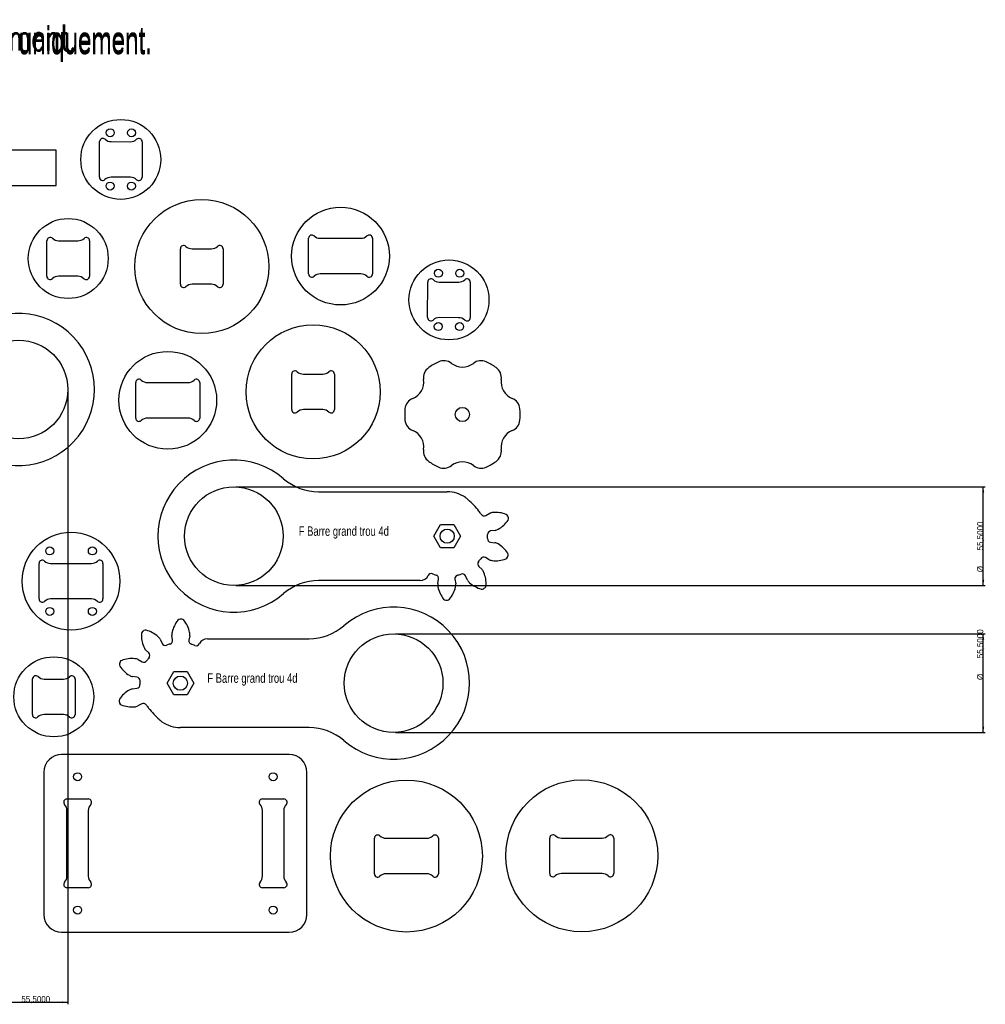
# Model space of a CAD drawing. Header units: millimetres. Extents: x -74 to 980, y -541 to 701.
# Tile 2 of 3: x 423 to 967, y -511 to 43. Entities that reach past the tile are written whole.
import ezdxf

# ---------------------------------------------------------------- set-up
doc = ezdxf.new("R2010")
doc.units = ezdxf.units.MM
for name, color, linetype in [('SLD-0', 179, 'Continuous'), ('SLD-0_2', 179, 'Continuous'), ('SLD-0_3', 179, 'Continuous')]:
    doc.layers.add(name, color=color, linetype=linetype)
doc.styles.add('SLDTEXTSTYLE0', font='TXT', dxfattribs={"width": 0.7})
doc.styles.add('SLDTEXTSTYLE1', font='TXT', dxfattribs={"width": 0.281533, "bigfont": 'bigfont'})
doc.styles.add('SLDTEXTSTYLE2', font='TXT', dxfattribs={"width": 0.75})
doc.styles.add('SLDTEXTSTYLE3', font='TXT', dxfattribs={"width": 0.96})
doc.styles.add('SLDTEXTSTYLE4', font='TXT', dxfattribs={"width": 0.441146, "bigfont": 'bigfont'})
doc.styles.add('SLDTEXTSTYLE5', font='TXT', dxfattribs={"width": 0.7, "bigfont": 'bigfont'})
doc.dimstyles.new('SLDDIMSTYLE0', dxfattribs={"dimtxt": 3.5, "dimasz": 3.302, "dimexe": 0, "dimexo": 0.0625, "dimgap": 0.875, "dimtad": 1, "dimdec": 4, "dimrnd": 1e-09, "dimzin": 12, "dimdsep": 46, "dimtxsty": 'SLDTEXTSTYLE2', "dimblk1": 'NONE', "dimblk2": 'NONE', "dimsah": 1, "dimcen": 0.09, "dimadec": 0, "dimazin": 3, "dimtfac": 1, "dimtdec": 4, "dimtofl": 0, "dimtmove": 0, "dimatfit": 3, "dimldrblk": 'NONE', "dimfxl": 1, "dimfrac": 2, "dimtolj": 1, "dimtzin": 12, "dimarcsym": 0})

# ---------------------------------------------------------------- blocks, each defined once
blk = doc.blocks.new('SW_NOTE_0_3')
at = {"layer": 'SLD-0_2', "color": 0, "insert": (0, 18.76), "char_height": 14.5493, "attachment_point": 1, "style": 'SLDTEXTSTYLE0'}
blk.add_mtext("Produit d'éducation SOLIDWORKS", dxfattribs=at)
blk = doc.blocks.new('SW_NOTE_0_5')
at = {"layer": 'SLD-0_2', "color": 0, "insert": (0, 18.76), "char_height": 14.55, "attachment_point": 1, "style": 'SLDTEXTSTYLE1'}
blk.add_mtext('–', dxfattribs=at)
blk = doc.blocks.new('SW_NOTE_0_6')
at = {"layer": 'SLD-0_2', "color": 0, "insert": (0, 18.76), "char_height": 14.5493, "attachment_point": 1, "style": 'SLDTEXTSTYLE0'}
blk.add_mtext('A titre éducatif uniquement.', dxfattribs=at)
blk = doc.blocks.new('SW_NOTE_0_9')
at = {"layer": 'SLD-0_2', "color": 7}
for name, p in [('SW_NOTE_0_3', (0, -1.09)), ('SW_NOTE_0_6', (332.05, -1.09)), ('SW_NOTE_0_5', (309.39, 1.01))]:
    blk.add_blockref(name, p, dxfattribs=at)
blk = doc.blocks.new('_D_1')
at = {"layer": 'SLD-0'}
for p, q in [((544.93, -219.45), (966.66, -219.45)), ((965.66, -274.95), (965.66, -219.45)), ((544.93, -274.95), (966.66, -274.95))]:
    blk.add_line(p, q, dxfattribs=at)
for points in [[(965.66, -219.45), (965.15, -222.76), (966.17, -222.76)], [(965.66, -274.95), (966.17, -271.65), (965.15, -271.65)]]:
    blk.add_solid(points, dxfattribs=at)
at = {"layer": 'SLD-0', "char_height": 3.5, "attachment_point": 1, "rotation": 90, "style": 'SLDTEXTSTYLE3'}
for s, insert in [('55,5000', (962.15, -255.22)), ('%%c', (962.2, -267.49))]:
    blk.add_mtext(s, dxfattribs=dict(at, insert=insert))
blk = doc.blocks.new('_None')
blk = doc.blocks.new('_D_2')
at = {"layer": 'SLD-0'}
for p, q in [((634.82, -302.14), (966.66, -302.14)), ((965.66, -357.64), (965.66, -302.14)), ((634.82, -357.64), (966.66, -357.64))]:
    blk.add_line(p, q, dxfattribs=at)
for points in [[(965.66, -302.14), (965.15, -305.45), (966.17, -305.45)], [(965.66, -357.64), (966.17, -354.34), (965.15, -354.34)]]:
    blk.add_solid(points, dxfattribs=at)
at = {"layer": 'SLD-0', "char_height": 3.5, "attachment_point": 1, "rotation": 90, "style": 'SLDTEXTSTYLE3'}
for s, insert in [('55,5000', (962.15, -315.86)), ('%%c', (962.2, -328.14))]:
    blk.add_mtext(s, dxfattribs=dict(at, insert=insert))
blk = doc.blocks.new('_D_8')
at = {"layer": 'SLD-0'}
for p, q in [((395, -165.68), (395, -510.43)), ((450.5, -165.68), (450.5, -510.43)), ((395, -509.43), (450.5, -509.43))]:
    blk.add_line(p, q, dxfattribs=at)
for points in [[(395, -509.43), (398.3, -509.94), (398.3, -508.93)], [(450.5, -509.43), (447.2, -508.93), (447.2, -509.94)]]:
    blk.add_solid(points, dxfattribs=at)
at = {"layer": 'SLD-0', "char_height": 3.5, "attachment_point": 1, "style": 'SLDTEXTSTYLE3'}
for s, insert in [('%%c', (412.03, -505.97)), ('55,5000', (424.31, -505.92))]:
    blk.add_mtext(s, dxfattribs=dict(at, insert=insert))
blk = doc.blocks.new('SW_NOTE_0_7')
at = {"layer": 'SLD-0_3', "color": 0, "attachment_point": 1}
for s, insert, char_height, style in [("Produit d'éducation SOLIDWORKS", (0, 18.76), 14.5493, 'SLDTEXTSTYLE0'), ('A titre éducatif uniquement.', (332.05, 18.76), 14.5493, 'SLDTEXTSTYLE0'), ('–', (309.39, 19.81), 14.55, 'SLDTEXTSTYLE4')]:
    blk.add_mtext(s, dxfattribs=dict(at, insert=insert, char_height=char_height, style=style))

msp = doc.modelspace()

# ---------------------------------------------------------------- linework, layer by layer
at = {"layer": 'SLD-0'}
for p, q in [((468.27025, -45.26351), (468.31937, -25.26357)), ((474.8515, -25.27961), (485.78717, -25.30647)), ((492.3193, -25.32252), (492.27017, -45.32246)), ((443.94624, -30), (407.94624, -30)), ((443.94624, -50), (443.94624, -30)), ((485.73805, -45.30641), (474.80237, -45.27955)), ((407.94624, -50), (443.94624, -50)), ((438.66355, -100.98396), (438.71268, -80.98402)), ((445.2448, -81.00006), (456.18048, -81.02692)), ((462.7126, -81.04297), (462.66348, -101.0429)), ((585.9369, -99.65726), (585.9369, -79.65726)), ((592.46905, -79.65726), (615.40476, -79.65726)), ((621.9369, -79.65726), (621.9369, -99.65726)), ((513.85764, -105.52443), (513.85764, -85.52443)), ((520.38978, -85.52443), (531.32549, -85.52443)), ((537.85764, -85.52443), (537.85764, -105.52443)), ((615.40476, -99.65726), (592.46905, -99.65726)), ((456.13135, -101.02686), (445.19568, -101)), ((652.93727, -124.25039), (652.9864, -104.25045)), ((659.51852, -104.26649), (670.4542, -104.29335)), ((676.98633, -104.3094), (676.9372, -124.30934)), ((531.32549, -105.52443), (520.38978, -105.52443)), ((670.40507, -124.29329), (659.4694, -124.26643)), ((576.51216, -176.04152), (576.51216, -156.04152)), ((583.04431, -156.04152), (593.98001, -156.04152)), ((600.51216, -156.04152), (600.51216, -176.04152)), ((488.70108, -180.77582), (488.70108, -160.77582)), ((495.23322, -160.77582), (518.16893, -160.77582)), ((524.70108, -160.77582), (524.70108, -180.77582)), ((593.98001, -176.04152), (583.04431, -176.04152)), ((518.16893, -180.77582), (495.23322, -180.77582)), ((656.42318, -247.20498), (660.17595, -240.70498)), ((660.17595, -240.70498), (667.68151, -240.70498)), ((667.68151, -240.70498), (671.43428, -247.20498)), ((660.17595, -253.70498), (656.42318, -247.20498)), ((671.43428, -247.20498), (667.68151, -253.70498)), ((667.68151, -253.70498), (660.17595, -253.70498)), ((434.26802, -282.53771), (434.26802, -262.53771)), ((440.80016, -262.53771), (463.73587, -262.53771)), ((470.26802, -262.53771), (470.26802, -282.53771)), ((463.73587, -282.53771), (440.80016, -282.53771)), ((430.54491, -347.55574), (430.59403, -327.5558)), ((437.12616, -327.57184), (448.06183, -327.5987)), ((454.59396, -327.61475), (454.54483, -347.61469)), ((448.01271, -347.59864), (437.07703, -347.57178)), ((575, -370.02429), (447, -370.02429)), ((437, -380.02429), (437, -460.02429)), ((585, -460.02429), (585, -380.02429)), ((450, -395.02429), (462, -395.02429)), ((560, -395.02429), (572, -395.02429)), ((450, -438.49214), (450, -401.55643)), ((462, -401.55643), (462, -438.49214)), ((560, -438.49214), (560, -401.55643)), ((572, -401.55643), (572, -438.49214)), ((622.99523, -437.16254), (622.99523, -417.16254)), ((629.52738, -417.16254), (652.46308, -417.16254)), ((658.99523, -417.16254), (658.99523, -437.16254)), ((721.69328, -437.03057), (721.69328, -417.03057)), ((728.22542, -417.03057), (751.16113, -417.03057)), ((757.69328, -417.03057), (757.69328, -437.03057)), ((652.46308, -437.16254), (629.52738, -437.16254)), ((751.16113, -437.03057), (728.22542, -437.03057)), ((462, -445.02429), (450, -445.02429)), ((572, -445.02429), (560, -445.02429)), ((447, -470.02429), (575, -470.02429))]:
    msp.add_line(p, q, dxfattribs=at)
at = {"layer": 'SLD-0', "linetype": 'Continuous'}
for p, q in [((591.54766, -222.20498), (663.92873, -222.20498)), ((685.66411, -235.54087), (687.88678, -234.34939)), ((690.92768, -243.9939), (688.42357, -244.29276)), ((688.36902, -250.54425), (690.86753, -250.88678)), ((687.65877, -260.47675), (685.45723, -259.24665)), ((681.73856, -264.27215), (683.55857, -266.01785)), ((658.63952, -273.87479), (659.12909, -271.40089)), ((675.32579, -271.89023), (674.26774, -269.60104)), ((648.75578, -272.20498), (591.54766, -272.20498)), ((668.30536, -271.48097), (668.75168, -273.96304)), ((509.4401, -305.61759), (508.99377, -303.13551)), ((519.10594, -303.22376), (518.61637, -305.69767)), ((502.41967, -305.20832), (503.47772, -307.49752)), ((528.98968, -304.89357), (586.1978, -304.89357)), ((496.00689, -312.8264), (494.18688, -311.08071)), ((490.08669, -316.62181), (492.28822, -317.8519)), ((489.37644, -326.5543), (486.87793, -326.21178)), ((486.81777, -333.10466), (489.32188, -332.80579)), ((492.08135, -341.55769), (489.85868, -342.74917)), ((586.1978, -354.89357), (513.81673, -354.89357))]:
    msp.add_line(p, q, dxfattribs=at)
at = {"layer": 'SLD-0', "color": 7}
for p, q in [((506.31117, -329.89357), (510.06395, -323.39357)), ((510.06395, -323.39357), (517.56951, -323.39357)), ((517.56951, -323.39357), (521.32228, -329.89357)), ((510.06395, -336.39357), (506.31117, -329.89357)), ((521.32228, -329.89357), (517.56951, -336.39357)), ((517.56951, -336.39357), (510.06395, -336.39357))]:
    msp.add_line(p, q, dxfattribs=at)
at = {"layer": 'SLD-0'}
for centre, radius in [((480.29477, -35.29301), 22.5), ((474.33163, -20.27832), 2.25), ((486.3316, -20.3078), 2.25), ((474.25795, -50.27823), 2.25), ((486.25791, -50.30771), 2.25), ((525.85764, -95.52443), 37.75), ((603.9369, -89.65726), 27.5), ((450.68808, -91.01346), 22.5), ((664.9618, -114.27989), 22.5), ((658.99866, -99.2652), 2.25), ((670.99862, -99.29467), 2.25), ((658.92497, -129.26511), 2.25), ((670.92494, -129.29458), 2.25), ((588.51216, -166.04152), 37.75), ((422.74947, -164.68479), 27.75), ((506.70108, -170.77582), 27.5), ((672.54053, -178.74815), 4), ((543.92873, -247.20498), 27.75), ((663.92873, -247.20498), 4), ((452.26802, -272.53771), 27.5), ((440.26802, -255.53771), 2.25), ((464.26802, -255.53771), 2.25), ((440.26802, -289.53771), 2.25), ((464.26802, -289.53771), 2.25), ((633.81673, -329.89357), 27.75), ((442.56943, -337.58524), 22.5), ((456, -382.52429), 2.25), ((566, -382.52429), 2.25), ((640.99523, -427.16254), 42.75), ((739.69328, -427.03057), 42.75), ((456, -457.52429), 2.25), ((566, -457.52429), 2.25)]:
    msp.add_circle(centre, radius, dxfattribs=at)
at = {"layer": 'SLD-0', "color": 7}
msp.add_circle((513.81673, -329.89357), 4, dxfattribs=at)
at = {"layer": 'SLD-0'}
for centre, radius, start, end in [((470.16936, -25.26811), 1.85, 46.7395434, 179.8592683), ((474.86378, -20.27963), 5, 226.7395434, 269.8592683), ((485.79945, -20.30649), 5, 269.8592683, 312.9789931), ((490.4693, -25.31798), 1.85, 359.8592682, 132.9789931), ((470.12024, -45.26805), 1.85, 179.8592683, 312.9789931), ((474.79009, -50.27954), 5, 89.8592683, 132.9789931), ((485.72577, -50.3064), 5, 46.7395434, 89.8592683), ((490.42018, -45.31791), 1.85, 226.7395434, 359.8592683), ((440.56267, -80.98856), 1.85, 46.7395434, 179.8592683), ((445.25708, -76.00008), 5, 226.7395434, 269.8592683), ((456.19276, -76.02694), 5, 269.8592683, 312.9789931), ((460.86261, -81.03842), 1.85, 359.8592682, 132.9789931), ((587.7869, -79.65726), 1.85, 46.8802752, 180), ((592.46905, -74.65726), 5, 226.8802752, 270), ((615.40476, -74.65726), 5, 270, 313.1197248), ((620.0869, -79.65726), 1.85, 0, 133.1197248), ((515.70764, -85.52443), 1.85, 46.8802752, 180), ((520.38978, -80.52443), 5, 226.8802752, 270), ((531.32549, -80.52443), 5, 270, 313.1197248), ((536.00764, -85.52443), 1.85, 0, 133.1197248), ((587.7869, -99.65726), 1.85, 180, 313.1197248), ((592.46905, -104.65726), 5, 90, 133.1197248), ((615.40476, -104.65726), 5, 46.8802752, 90), ((620.0869, -99.65726), 1.85, 226.8802752, 0), ((440.51355, -100.9885), 1.85, 179.8592683, 312.9789931), ((445.1834, -105.99998), 5, 89.8592683, 132.9789931), ((456.11907, -106.02685), 5, 46.7395434, 89.8592683), ((460.81348, -101.03836), 1.85, 226.7395434, 359.8592683), ((654.83639, -104.25499), 1.85, 46.7395434, 179.8592682), ((659.53081, -99.26651), 5, 226.7395434, 269.8592683), ((670.46648, -99.29337), 5, 269.8592683, 312.9789931), ((675.13633, -104.30485), 1.85, 359.8592683, 132.9789931), ((515.70764, -105.52443), 1.85, 180, 313.1197248), ((520.38978, -110.52443), 5, 90, 133.1197248), ((531.32549, -110.52443), 5, 46.8802752, 90), ((536.00764, -105.52443), 1.85, 226.8802752, 0), ((654.78727, -124.25493), 1.85, 179.8592683, 312.9789931), ((659.45712, -129.26642), 5, 89.8592683, 132.9789931), ((670.39279, -129.29328), 5, 46.7395434, 89.8592683), ((675.08721, -124.30479), 1.85, 226.7395434, 359.8592682), ((672.54053, -178.74815), 32.5, 114.2579453, 125.7420547), ((662.06398, -155.49967), 7, 51.9558921, 114.2579453), ((683.01709, -155.49967), 7, 65.7420547, 128.0441079), ((672.54053, -178.74815), 32.5, 54.2579453, 65.7420547), ((578.36216, -156.04152), 1.85, 46.8802752, 180), ((583.04431, -151.04152), 5, 226.8802752, 270), ((593.98001, -151.04152), 5, 270, 313.1197248), ((598.66216, -156.04152), 1.85, 0, 133.1197248), ((657.64503, -158.05095), 7, 125.7420547, 188.0441079), ((672.54053, -142.11155), 10, 231.9558921, 308.0441079), ((687.43603, -158.05095), 7, 351.9558921, 54.2579453), ((490.55108, -160.77582), 1.85, 46.8802752, 180), ((495.23322, -155.77582), 5, 226.8802752, 270), ((518.16893, -155.77582), 5, 270, 313.1197248), ((522.85108, -160.77582), 1.85, 0, 133.1197248), ((640.8123, -160.42985), 10, 291.9558921, 8.0441079), ((704.26876, -160.42985), 10, 171.9558921, 248.0441079), ((647.16848, -176.19687), 7, 111.9558921, 174.2579453), ((697.91258, -176.19687), 7, 5.7420547, 68.0441079), ((578.36216, -176.04152), 1.85, 180, 313.1197248), ((583.04431, -181.04152), 5, 90, 133.1197248), ((593.98001, -181.04152), 5, 46.8802752, 90), ((598.66216, -176.04152), 1.85, 226.8802752, 0), ((672.54053, -178.74815), 32.5, 174.2579453, 185.7420547), ((672.54053, -178.74815), 32.5, 354.2579453, 5.7420547), ((490.55108, -180.77582), 1.85, 180, 313.1197248), ((495.23322, -185.77582), 5, 90, 133.1197248), ((518.16893, -185.77582), 5, 46.8802752, 90), ((522.85108, -180.77582), 1.85, 226.8802752, 0), ((647.16848, -181.29943), 7, 185.7420547, 248.0441079), ((697.91258, -181.29943), 7, 291.9558921, 354.2579453), ((640.8123, -197.06645), 10, 351.9558921, 68.0441079), ((704.26876, -197.06645), 10, 111.9558921, 188.0441079), ((657.64503, -199.44535), 7, 171.9558921, 234.2579453), ((687.43603, -199.44535), 7, 305.7420547, 8.0441079), ((672.54053, -178.74815), 32.5, 234.2579453, 245.7420547), ((662.06398, -201.99663), 7, 245.7420547, 308.0441079), ((672.54053, -215.38475), 10, 51.9558921, 128.0441079), ((683.01709, -201.99663), 7, 231.9558921, 294.2579453), ((672.54053, -178.74815), 32.5, 294.2579453, 305.7420547), ((436.11802, -262.53771), 1.85, 46.8802752, 180), ((440.80016, -257.53771), 5, 226.8802752, 270), ((463.73587, -257.53771), 5, 270, 313.1197248), ((468.41802, -262.53771), 1.85, 0, 133.1197248), ((436.11802, -282.53771), 1.85, 180, 313.1197248), ((440.80016, -287.53771), 5, 90, 133.1197248), ((463.73587, -287.53771), 5, 46.8802752, 90), ((468.41802, -282.53771), 1.85, 226.8802752, 0), ((432.44402, -327.56034), 1.85, 46.7395434, 179.8592683), ((437.13844, -322.57186), 5, 226.7395434, 269.8592683), ((448.07411, -322.59872), 5, 269.8592683, 312.9789931), ((452.74396, -327.6102), 1.85, 359.8592683, 132.9789931), ((432.3949, -347.56028), 1.85, 179.8592683, 312.9789931), ((437.06475, -352.57177), 5, 89.8592683, 132.9789931), ((448.00042, -352.59863), 5, 46.7395434, 89.8592683), ((452.69484, -347.61014), 1.85, 226.7395434, 359.8592682), ((447, -380.02429), 10, 90, 180), ((575, -380.02429), 10, 0, 90), ((450, -396.87429), 1.85, 90, 223.1197248), ((445, -401.55643), 5, 0, 43.1197248), ((462, -396.87429), 1.85, 316.8802752, 90), ((467, -401.55643), 5, 136.8802752, 180), ((560, -396.87429), 1.85, 90, 223.1197248), ((555, -401.55643), 5, 0, 43.1197248), ((572, -396.87429), 1.85, 316.8802752, 90), ((577, -401.55643), 5, 136.8802752, 180), ((624.84523, -417.16254), 1.85, 46.8802752, 180), ((657.14523, -417.16254), 1.85, 0, 133.1197248), ((723.54328, -417.03057), 1.85, 46.8802752, 180), ((755.84328, -417.03057), 1.85, 360, 133.1197248), ((629.52738, -412.16254), 5, 226.8802752, 270), ((652.46308, -412.16254), 5, 270, 313.1197248), ((728.22542, -412.03057), 5, 226.8802752, 270), ((751.16113, -412.03057), 5, 270, 313.1197248), ((624.84523, -437.16254), 1.85, 180, 313.1197248), ((629.52738, -442.16254), 5, 90, 133.1197248), ((652.46308, -442.16254), 5, 46.8802752, 90), ((657.14523, -437.16254), 1.85, 226.8802752, 0), ((723.54328, -437.03057), 1.85, 180, 313.1197248), ((728.22542, -442.03057), 5, 90, 133.1197248), ((751.16113, -442.03057), 5, 46.8802752, 90), ((755.84328, -437.03057), 1.85, 226.8802752, 0), ((450, -443.17429), 1.85, 136.8802752, 270), ((445, -438.49214), 5, 316.8802752, 0), ((467, -438.49214), 5, 180, 223.1197248), ((462, -443.17429), 1.85, 270, 43.1197248), ((560, -443.17429), 1.85, 136.8802752, 270), ((555, -438.49214), 5, 316.8802752, 0), ((577, -438.49214), 5, 180, 223.1197248), ((572, -443.17429), 1.85, 270, 43.1197248), ((447, -460.02429), 10, 180, 270), ((575, -460.02429), 10, 270, 0)]:
    msp.add_arc(centre, radius, start, end, dxfattribs=at)
at = {"layer": 'SLD-0', "linetype": 'Continuous'}
for centre, radius, start, end in [((422.74947, -164.68479), 42.75, 229.1140276, 130.8859724), ((543.92873, -247.20498), 42.75, 49.1140276, 310.8859724), ((591.54766, -192.20498), 30, 229.1140276, 270), ((663.92873, -239.99891), 17.79393, 54.4246295, 90), ((663.92863, -239.99905), 17.7941, 48.3176339, 54.4246295), ((642.59053, -263.96325), 49.88144, 38.1448977, 48.3176339), ((663.92873, -247.20498), 22.7492, 32.8550312, 38.1449687), ((684.7192, -233.77816), 2, 212.8550312, 298.1939328), ((690.23099, -239.85306), 5.98212, 94.5733483, 113.070811), ((691.10852, -250.82361), 16.9877, 69.022859, 94.5733483), ((684.11755, -228.65109), 16.9877, 300.4266517, 325.977141), ((696.62709, -236.43007), 1.57249, 19.5784998, 69.022859), ((663.92873, -247.20498), 36, 16.7031407, 18.2968593), ((696.8939, -237.27627), 1.57249, 325.977141, 15.4215002), ((689.69117, -238.14097), 5.98212, 281.929189, 300.4266517), ((688.64066, -248.56279), 2, 176.8550312, 262.1939328), ((663.92873, -247.20498), 22.7492, 356.8550312, 2.1449688), ((688.66059, -246.27867), 2, 96.8060672, 182.1449688), ((689.52905, -256.71723), 5.98212, 58.5733483, 77.070811), ((683.79067, -266.10839), 16.9877, 33.022859, 58.5733483), ((663.92873, -247.20498), 22.7492, 320.8550312, 326.1449688), ((684.4817, -260.9926), 2, 60.8060672, 146.1449688), ((691.16753, -244.06126), 16.9877, 264.4266517, 289.977141), ((696.43406, -258.54892), 1.57249, 289.977141, 339.4215002), ((663.92873, -247.20498), 36, 340.7031407, 342.2968593), ((696.7156, -257.70751), 1.57249, 343.5784998, 33.022859), ((683.123, -262.82877), 2, 140.8550312, 226.1939328), ((690.09867, -255.01482), 5.98212, 245.929189, 264.4266517), ((648.75578, -267.26798), 4.93701, 270, 334.1939328), ((655.00098, -270.28784), 2, 68.8550312, 154.1939328), ((663.92873, -247.20498), 22.7492, 248.8550312, 254.1449688), ((657.16714, -271.01263), 2, 348.8060672, 74.1449688), ((670.27379, -271.12701), 2, 104.8550312, 190.1939328), ((663.92873, -247.20498), 22.7492, 284.8550312, 290.1449688), ((672.45227, -270.44013), 2, 24.8060672, 110.1449688), ((679.04867, -269.94804), 5.98212, 22.5733483, 41.070811), ((668.88623, -274.17271), 16.9877, 357.022859, 22.5733483), ((591.54766, -302.20498), 30, 90, 130.8859724), ((664.58809, -274.50745), 5.98212, 173.929189, 192.4266517), ((675.33584, -272.13916), 16.9877, 192.4266517, 217.977141), ((652.0882, -271.93628), 16.9877, 321.022859, 346.5733483), ((662.79298, -274.49178), 5.98212, 346.5733483, 5.070811), ((680.51015, -268.90558), 5.98212, 209.929189, 228.4266517), ((687.81322, -260.67222), 16.9877, 228.4266517, 253.977141), ((683.5583, -275.48858), 1.57249, 253.977141, 303.4215002), ((663.92873, -247.20498), 36, 304.7031407, 306.2968593), ((684.28063, -274.97334), 1.57249, 307.5784998, 357.022859), ((633.81673, -329.89357), 42.75, 229.1140276, 130.8859724), ((663.1847, -281.62486), 1.57249, 217.977141, 267.4215002), ((663.92873, -247.20498), 36, 268.7031407, 270.2968593), ((664.07194, -281.63261), 1.57249, 271.5784998, 321.022859), ((525.65726, -305.16227), 16.9877, 141.022859, 166.5733483), ((513.67352, -295.46595), 1.57249, 91.5784998, 141.022859), ((513.81673, -329.89357), 36, 88.7031407, 90.2968593), ((514.56076, -295.47369), 1.57249, 37.977141, 87.4215002), ((502.40962, -304.95939), 16.9877, 12.4266517, 37.977141), ((586.1978, -274.89357), 30, 270, 310.8859724), ((508.85923, -302.92584), 16.9877, 177.022859, 202.5733483), ((493.46482, -302.12521), 1.57249, 127.5784998, 177.022859), ((513.81673, -329.89357), 36, 124.7031407, 126.2968593), ((494.18716, -301.60997), 1.57249, 73.977141, 123.4215002), ((489.93224, -316.42633), 16.9877, 48.4266517, 73.977141), ((497.23531, -308.19297), 5.98212, 29.929189, 48.4266517), ((514.95248, -302.60677), 5.98212, 166.5733483, 185.070811), ((513.15737, -302.59111), 5.98212, 353.929189, 12.4266517), ((498.69679, -307.15051), 5.98212, 202.5733483, 221.070811), ((505.29319, -306.65842), 2, 204.8060672, 290.1449688), ((513.81673, -329.89357), 22.7492, 104.8550312, 110.1449688), ((507.47167, -305.97155), 2, 284.8550312, 10.1939328), ((520.57832, -306.08593), 2, 168.8060672, 254.1449688), ((513.81673, -329.89357), 22.7492, 68.8550312, 74.1449688), ((522.74448, -306.81071), 2, 248.8550312, 334.1939328), ((528.98968, -309.83058), 4.93701, 90, 154.1939328), ((513.81673, -329.89357), 22.7492, 140.8550312, 146.1449688), ((494.62245, -314.26978), 2, 320.8550312, 46.1939328), ((481.02986, -319.39105), 1.57249, 163.5784998, 213.022859), ((513.81673, -329.89357), 36, 160.7031407, 162.2968593), ((493.95479, -310.99016), 16.9877, 213.022859, 238.5733483), ((481.31139, -318.54963), 1.57249, 109.977141, 159.4215002), ((486.57793, -333.03729), 16.9877, 84.4266517, 109.977141), ((487.64679, -322.08373), 5.98212, 65.929189, 84.4266517), ((493.26376, -316.10595), 2, 240.8060672, 326.1449688), ((488.21641, -320.38132), 5.98212, 238.5733483, 257.070811), ((489.1048, -328.53577), 2, 356.8550313, 82.1939328), ((489.08487, -330.81988), 2, 276.8060672, 2.1449688), ((513.81673, -329.89357), 22.7492, 176.8550312, 182.1449688), ((493.62791, -348.44746), 16.9877, 120.4266517, 145.977141), ((488.05429, -338.95758), 5.98212, 101.929189, 120.4266517), ((480.85156, -339.82229), 1.57249, 145.977141, 195.4215002), ((513.81673, -329.89357), 36, 196.7031407, 198.2968593), ((481.11837, -340.66849), 1.57249, 199.5784998, 249.022859), ((486.63694, -326.27495), 16.9877, 249.022859, 274.5733483), ((487.51447, -337.24549), 5.98212, 274.5733483, 293.070811), ((493.02626, -343.32039), 2, 32.8550312, 118.1939328), ((513.81673, -329.89357), 22.7492, 212.8550312, 218.1449687), ((535.15493, -313.13531), 49.88144, 218.1448977, 228.3176339), ((513.81683, -337.09951), 17.7941, 228.3176339, 234.4246295), ((513.81673, -337.09965), 17.79393, 234.4246295, 270), ((586.1978, -384.89357), 30, 49.1140276, 90)]:
    msp.add_arc(centre, radius, start, end, dxfattribs=at)

# ---------------------------------------------------------------- block references
at = {"color": 7, "linetype": 'Continuous'}
msp.add_blockref('SW_NOTE_0_9', (0, 20.73535), dxfattribs=at)
at = {"layer": 'SLD-0_3', "color": 7}
msp.add_blockref('SW_NOTE_0_7', (0, 20.73535), dxfattribs=at)

# ---------------------------------------------------------------- texts
at = {"color": 7, "linetype": 'Continuous', "insert": (0, 40.57898), "char_height": 14.5493, "attachment_point": 1, "style": 'SLDTEXTSTYLE5'}
msp.add_mtext("Produit d'éducation SOLIDWORKS – A titre éducatif uniquement.", dxfattribs=at)
at = {"layer": 'SLD-0', "char_height": 5.2916667, "attachment_point": 1, "style": 'SLDTEXTSTYLE2'}
for insert in [(580.43071, -241.71427), (528.97286, -324.41085)]:
    msp.add_mtext('F Barre grand trou 4d', dxfattribs=dict(at, insert=insert))

# ---------------------------------------------------------------- dimensions: what is measured, and where the dimension line sits
at = {"layer": 'SLD-0'}
dim = msp.add_linear_dim(base=(450.49947, -506.62959), p1=(394.99947, -164.68479), p2=(450.49947, -164.68479), text='%%c<>', dimstyle='SLDDIMSTYLE0', dxfattribs=at)
dim.commit()
dim.dimension.update_dxf_attribs({"geometry": '_D_8', "text_midpoint": (430.07476, -506.62959), "dimtype": 160})
for base, p1, p2, picture, middle in [((962.85787, -219.45498), (543.92873, -274.95498), (543.92873, -219.45498), '_D_1', (962.85787, -249.45042)), ((962.85787, -302.14357), (633.81673, -357.64357), (633.81673, -302.14357), '_D_2', (962.85787, -310.09864))]:
    dim = msp.add_linear_dim(base=base, p1=p1, p2=p2, angle=90, text='%%c<>', dimstyle='SLDDIMSTYLE0', dxfattribs=at)
    dim.commit()
    dim.dimension.update_dxf_attribs({"geometry": picture, "text_midpoint": middle, "dimtype": 160})

doc.saveas('drawing.dxf')
